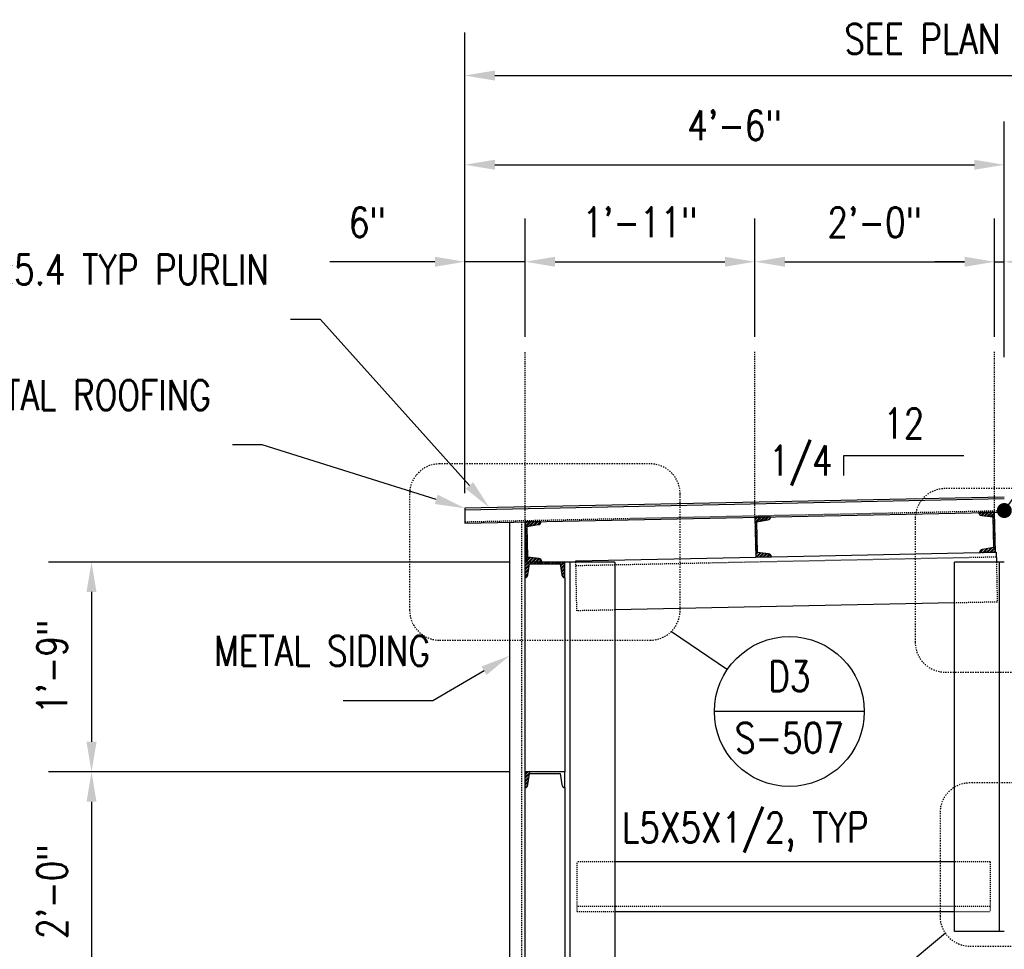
# Model space of a CAD drawing. Header units: inches. Extents: x 382 to 3028, y 70 to 495.
# Tile 17 of 41: x 1282 to 1381, y 184 to 277. Entities that reach past the tile are written whole.
import ezdxf
from ezdxf import colors
from ezdxf.entities.mleader import LeaderData, LeaderLine
from ezdxf.enums import TextEntityAlignment as Align
from ezdxf.math import Vec2, Vec3

# ---------------------------------------------------------------- set-up
doc = ezdxf.new("R2010")
doc.units = ezdxf.units.IN
doc.header["$MEASUREMENT"] = 0
for name, pattern in [('014200-907 MS2 Medium Dash', [0.109898, 0.068898, -0.041]), ('Dash', [0.25, 0.125, -0.125]), ('Dash - 1_16_', [0.1875, 0.125, -0.0625]), ('Hidden 3_32_', [0.140625, 0.09375, -0.046875])]:
    doc.linetypes.add(name, pattern=pattern)
for name, color, linetype in [('A-FLOR', 192, 'Continuous'), ('G-ANNO-REFR', 2, 'Continuous'), ('S-ANNO-DIMS', 1, 'Continuous'), ('S-ANNO-NOTE', 2, 'Continuous'), ('S-ANNO-SYMB', 2, 'Continuous'), ('S-ANNO-TEXT', 2, 'Continuous'), ('S-BEAM', 10, 'Continuous'), ('S-BEAM-HDLN', 1, 'Dash'), ('S-COLS', 2, 'Continuous'), ('S-DETL', 90, 'Continuous'), ('S-DETL-PATT', 8, 'Continuous'), ('S-DETL-THIN', 1, 'Continuous')]:
    doc.layers.add(name, color=color, linetype=linetype)
doc.layers.add('A-FLOR-OVHD', color=9, linetype='014200-907 MS2 Medium Dash', true_color=0x808080)
doc.styles.add('AEC_COMN_TITLE', font='romans.shx', dxfattribs={"width": 0.8, "height": 0.1875})
doc.styles.add('Annotative', font='romans.shx', dxfattribs={"width": 0.8, "height": 0.125})
doc.styles.add('ROMANS', font='romans.shx', dxfattribs={"width": 0.8})
doc.dimstyles.new('Annotative', dxfattribs={"dimscale": 0, "dimtxt": 0.125, "dimasz": 0.125, "dimexe": 0.18, "dimexo": 0.0625, "dimgap": 0.09, "dimtad": 1, "dimdec": 3, "dimzin": 3, "dimdsep": 46, "dimlunit": 4, "dimtxsty": 'Annotative', "dimcen": 0.09, "dimclrt": 2, "dimazin": 2, "dimtfac": 1, "dimtdec": 3, "dimtmove": 0, "dimatfit": 0, "dimfxl": 1, "dimtfill": 1, "dimfrac": 2, "dimtolj": 1, "dimtzin": 0, "dimarcsym": 0})
pattern_1 = [(45, (0, 0), (-0.176776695, 0.176776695), []), (45, (0, 0.125), (-0.176776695, 0.176776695), [])]

# ---------------------------------------------------------------- blocks, each defined once
blk = doc.blocks.new('051200_StructuralFraming-C-Channel - C4X5_4-1771584-CANOPY SECTION 1')
at = {"lineweight": -3}
for p, q in [((832.227, 227.979), (830.648, 227.946)), ((832.31, 223.98), (832.227, 227.979)), ((832.227, 227.979), (832.229, 227.979)), ((830.944, 227.656), (830.951, 227.656)), ((830.95, 227.656), (832.053, 227.505)), ((832.053, 227.505), (832.117, 224.446)), ((830.731, 223.947), (832.31, 223.98)), ((832.117, 224.446), (831.021, 224.249)), ((832.312, 223.98), (832.31, 223.98))]:
    blk.add_line(p, q, dxfattribs=at)
for centre, start, end in [((830.944, 227.952), 181.19, 271.19), ((831.027, 223.953), 91.19, 181.19)]:
    blk.add_arc(centre, 0.296, start, end, dxfattribs=at)
blk = doc.blocks.new('051200_StructuralFraming-C-Channel - C4X5_4-V10-CANOPY SECTION 1')
at = {"lineweight": -3}
for p, q in [((785.206, 202), (785.206, 200.42)), ((789.206, 202), (785.206, 202)), ((785.502, 200.716), (785.676, 201.816)), ((785.676, 201.816), (788.736, 201.816)), ((788.736, 201.816), (788.91, 200.716)), ((789.206, 200.42), (789.206, 202))]:
    blk.add_line(p, q, dxfattribs=at)
for centre, start, end in [((785.206, 200.716), 270, 0), ((789.206, 200.716), 180, 270)]:
    blk.add_arc(centre, 0.296, start, end, dxfattribs=at)
blk = doc.blocks.new('051200_StructuralFraming-C-Channel - C4X5_4-V13-CANOPY SECTION 1')
at = {"lineweight": -3}
for p, q in [((785.206, 223), (785.206, 221.42)), ((789.206, 223), (785.206, 223)), ((785.502, 221.716), (785.676, 222.816)), ((785.676, 222.816), (788.736, 222.816)), ((788.736, 222.816), (788.91, 221.716)), ((789.206, 221.42), (789.206, 223))]:
    blk.add_line(p, q, dxfattribs=at)
for centre, start, end in [((785.206, 221.716), 270, 0), ((789.206, 221.716), 180, 270)]:
    blk.add_arc(centre, 0.296, start, end, dxfattribs=at)
blk = doc.blocks.new('051200_StructuralFraming-C-Channel - C4X5_4-1771553-CANOPY SECTION 1')
at = {"lineweight": -3}
for p, q in [((786.821, 227.045), (785.242, 227.012)), ((785.242, 227.012), (785.325, 223.013)), ((785.435, 226.545), (786.532, 226.742)), ((785.499, 223.487), (785.435, 226.545)), ((785.325, 223.013), (786.904, 223.045)), ((786.602, 223.335), (785.499, 223.487))]:
    blk.add_line(p, q, dxfattribs=at)
for centre, start, end in [((786.525, 227.038), 271.19, 1.19), ((786.608, 223.039), 1.19, 91.19)]:
    blk.add_arc(centre, 0.296, start, end, dxfattribs=at)
blk = doc.blocks.new('051200_StructuralFraming-C-Channel - C4X5_4-V14-CANOPY SECTION 1')
at = {"lineweight": -3}
for p, q in [((809.816, 227.522), (808.237, 227.489)), ((808.237, 227.489), (808.32, 223.49)), ((808.43, 227.023), (809.527, 227.22)), ((808.494, 223.964), (808.43, 227.023)), ((809.597, 223.813), (808.494, 223.964)), ((808.32, 223.49), (809.899, 223.523))]:
    blk.add_line(p, q, dxfattribs=at)
for centre, start, end in [((809.52, 227.516), 271.19, 1.19), ((809.604, 223.517), 1.19, 91.19)]:
    blk.add_arc(centre, 0.296, start, end, dxfattribs=at)
blk = doc.blocks.new('*D115')
at = {"layer": 'Defpoints', "color": 0, "transparency": 16777216}
for p in [(1333.081, 253.054), (1333.081, 244.042), (1327.045, 228.378)]:
    blk.add_point(p, dxfattribs=at)
at = {"layer": 'S-ANNO-DIMS', "color": 0, "lineweight": -2, "transparency": 16777216}
for p, q in [((1327.045, 229.878), (1327.045, 257.374)), ((1333.081, 245.542), (1333.081, 257.374)), ((1324.045, 253.054), (1313.525, 253.054)), ((1333.081, 253.054), (1327.045, 253.054)), ((1336.081, 253.054), (1339.081, 253.054))]:
    blk.add_line(p, q, dxfattribs=at)
at = {"layer": 'S-ANNO-DIMS', "color": 0, "transparency": 16777216}
for points in [[(1324.045, 253.554), (1324.045, 252.554), (1327.045, 253.054)], [(1336.081, 253.554), (1336.081, 252.554), (1333.081, 253.054)]]:
    blk.add_solid(points, dxfattribs=at)
at = {"layer": 'S-ANNO-DIMS', "color": 2, "lineweight": -3, "transparency": 16777216, "insert": (1317.285, 257), "char_height": 3, "width": 18.63926, "attachment_point": 5, "style": 'Annotative'}
blk.add_mtext('\\A1;6"', dxfattribs=at)
blk = doc.blocks.new('*D114')
at = {"layer": 'Defpoints', "color": 0, "transparency": 16777216}
for p in [(1356.076, 253.054), (1333.081, 244.042), (1356.076, 244.042)]:
    blk.add_point(p, dxfattribs=at)
at = {"layer": 'S-ANNO-DIMS', "color": 0, "lineweight": -2, "transparency": 16777216}
for p, q in [((1333.081, 245.542), (1333.081, 257.374)), ((1356.076, 245.542), (1356.076, 257.374)), ((1336.081, 253.054), (1353.076, 253.054))]:
    blk.add_line(p, q, dxfattribs=at)
at = {"layer": 'S-ANNO-DIMS', "color": 0, "transparency": 16777216}
for points in [[(1336.081, 253.554), (1336.081, 252.554), (1333.081, 253.054)], [(1353.076, 253.554), (1353.076, 252.554), (1356.076, 253.054)]]:
    blk.add_solid(points, dxfattribs=at)
at = {"layer": 'S-ANNO-DIMS', "color": 2, "lineweight": -3, "transparency": 16777216, "insert": (1344.579, 257), "char_height": 3, "width": 15.04118, "attachment_point": 5, "style": 'Annotative'}
blk.add_mtext('\\A1;1\'-11"', dxfattribs=at)
blk = doc.blocks.new('*D113')
at = {"layer": 'Defpoints', "color": 0, "transparency": 16777216}
for p in [(1380.076, 253.054), (1356.076, 244.042), (1380.076, 244.031)]:
    blk.add_point(p, dxfattribs=at)
at = {"layer": 'S-ANNO-DIMS', "color": 0, "lineweight": -2, "transparency": 16777216}
for p, q in [((1356.076, 245.542), (1356.076, 257.374)), ((1380.076, 245.531), (1380.076, 257.374)), ((1359.076, 253.054), (1377.076, 253.054))]:
    blk.add_line(p, q, dxfattribs=at)
at = {"layer": 'S-ANNO-DIMS', "color": 0, "transparency": 16777216}
for points in [[(1359.076, 253.554), (1359.076, 252.554), (1356.076, 253.054)], [(1377.076, 253.554), (1377.076, 252.554), (1380.076, 253.054)]]:
    blk.add_solid(points, dxfattribs=at)
at = {"layer": 'S-ANNO-DIMS', "color": 2, "lineweight": -3, "transparency": 16777216, "insert": (1368.076, 257), "char_height": 3, "width": 12.32787, "attachment_point": 5, "style": 'Annotative'}
blk.add_mtext('\\A1;2\'-0"', dxfattribs=at)
blk = doc.blocks.new('*D112')
at = {"layer": 'Defpoints', "color": 0, "transparency": 16777216}
for p in [(1381.045, 262.764), (1381.045, 242), (1327.045, 228.378)]:
    blk.add_point(p, dxfattribs=at)
at = {"layer": 'S-ANNO-DIMS', "color": 0, "lineweight": -2, "transparency": 16777216}
for p, q in [((1327.045, 229.878), (1327.045, 267.084)), ((1381.045, 243.5), (1381.045, 267.084)), ((1330.045, 262.764), (1378.045, 262.764))]:
    blk.add_line(p, q, dxfattribs=at)
at = {"layer": 'S-ANNO-DIMS', "color": 0, "transparency": 16777216}
for points in [[(1330.045, 263.264), (1330.045, 262.264), (1327.045, 262.764)], [(1378.045, 263.264), (1378.045, 262.264), (1381.045, 262.764)]]:
    blk.add_solid(points, dxfattribs=at)
at = {"layer": 'S-ANNO-DIMS', "color": 2, "lineweight": -3, "transparency": 16777216, "insert": (1354.045, 266.71), "char_height": 3, "width": 12.32787, "attachment_point": 5, "style": 'Annotative'}
blk.add_mtext('\\A1;4\'-6"', dxfattribs=at)
blk = doc.blocks.new('*D110')
at = {"layer": 'Defpoints', "color": 0, "transparency": 16777216}
for p in [(1333.045, 223), (1289.67, 202), (1333.045, 202)]:
    blk.add_point(p, dxfattribs=at)
at = {"layer": 'S-ANNO-DIMS', "color": 0, "lineweight": -2, "transparency": 16777216}
for p, q in [((1331.545, 223), (1285.35, 223)), ((1289.67, 220), (1289.67, 205)), ((1331.545, 202), (1285.35, 202))]:
    blk.add_line(p, q, dxfattribs=at)
at = {"layer": 'S-ANNO-DIMS', "color": 0, "transparency": 16777216}
for points in [[(1289.17, 220), (1290.17, 220), (1289.67, 223)], [(1289.17, 205), (1290.17, 205), (1289.67, 202)]]:
    blk.add_solid(points, dxfattribs=at)
at = {"layer": 'S-ANNO-DIMS', "color": 2, "lineweight": -3, "transparency": 16777216, "insert": (1285.724, 212.5), "char_height": 3, "width": 12.32787, "attachment_point": 5, "rotation": 90, "style": 'Annotative'}
blk.add_mtext('\\A1;1\'-9"', dxfattribs=at)
blk = doc.blocks.new('*D109')
at = {"layer": 'Defpoints', "color": 0, "transparency": 16777216}
for p in [(1333.045, 202), (1289.67, 178), (1333.045, 178)]:
    blk.add_point(p, dxfattribs=at)
at = {"layer": 'S-ANNO-DIMS', "color": 0, "lineweight": -2, "transparency": 16777216}
for p, q in [((1331.545, 202), (1285.35, 202)), ((1289.67, 199), (1289.67, 181)), ((1331.545, 178), (1285.35, 178))]:
    blk.add_line(p, q, dxfattribs=at)
at = {"layer": 'S-ANNO-DIMS', "color": 0, "transparency": 16777216}
for points in [[(1289.17, 199), (1290.17, 199), (1289.67, 202)], [(1289.17, 181), (1290.17, 181), (1289.67, 178)]]:
    blk.add_solid(points, dxfattribs=at)
at = {"layer": 'S-ANNO-DIMS', "color": 2, "lineweight": -3, "transparency": 16777216, "insert": (1285.724, 190), "char_height": 3, "width": 12.32787, "attachment_point": 5, "rotation": 90, "style": 'Annotative'}
blk.add_mtext('\\A1;2\'-0"', dxfattribs=at)
blk = doc.blocks.new('_Dot')
at = {"color": 0, "linetype": 'ByBlock', "lineweight": -2}
blk.add_line((-0.5, 0), (-1, 0), dxfattribs=at)
at = {"color": 0, "linetype": 'ByBlock', "const_width": 0.5}
blk.add_lwpolyline([(-0.25, 0, 1), (0.25, 0, 1)], format="xyb", close=True, dxfattribs=at)
blk = doc.blocks.new('*D161')
at = {"layer": 'Defpoints', "color": 0, "transparency": 16777216}
for p in [(1381.045, 253.054), (1380.076, 244.031), (1381.045, 242)]:
    blk.add_point(p, dxfattribs=at)
at = {"layer": 'S-ANNO-DIMS', "color": 0, "lineweight": -2, "transparency": 16777216}
for p, q in [((1380.076, 245.531), (1380.076, 257.374)), ((1381.045, 243.5), (1381.045, 257.374)), ((1377.076, 253.054), (1374.076, 253.054)), ((1380.076, 253.054), (1381.045, 253.054)), ((1384.045, 253.054), (1387.045, 253.054))]:
    blk.add_line(p, q, dxfattribs=at)
at = {"layer": 'S-ANNO-DIMS', "color": 0, "transparency": 16777216}
for points in [[(1377.076, 253.554), (1377.076, 252.554), (1380.076, 253.054)], [(1384.045, 253.554), (1384.045, 252.554), (1381.045, 253.054)]]:
    blk.add_solid(points, dxfattribs=at)
at = {"layer": 'S-ANNO-DIMS', "color": 2, "lineweight": -3, "transparency": 16777216, "insert": (1387.045, 257), "char_height": 3, "attachment_point": 5, "style": 'Annotative'}
blk.add_mtext('\\A1;1"', dxfattribs=at)
blk = doc.blocks.new('Detail Callout AEC')
at = {"color": 0, "linetype": 'ByBlock', "lineweight": -3, "transparency": 16777216}
blk.add_line((0.25, 0), (-0.25, 0), dxfattribs=at)
blk.add_circle((0, 0), 0.25, dxfattribs=at)
at = {"color": 0, "linetype": 'ByBlock', "lineweight": -3, "transparency": 16777216, "style": 'AEC_COMN_TITLE'}
for tag, p in [('VIEWNUMBER', (0, 0.0508)), ('SHEETNUMBER', (0, -0.1263))]:
    blk.add_attdef(tag, text='', height=0.0938, dxfattribs=at).set_placement(p, align=Align.CENTER)
blk = doc.blocks.new('*D188')
at = {"layer": 'Defpoints', "color": 0}
for p in [(1441.045, 275.738), (1441.045, 271.697), (1327.045, 228.378)]:
    blk.add_point(p, dxfattribs=at)
at = {"layer": 'S-ANNO-DIMS', "color": 0, "lineweight": -2, "transparency": 16777216}
for p, q in [((1327.045, 229.878), (1327.045, 276.017)), ((1330.045, 271.697), (1438.045, 271.697))]:
    blk.add_line(p, q, dxfattribs=at)
at = {"layer": 'S-ANNO-DIMS', "color": 0, "transparency": 16777216}
for points in [[(1330.045, 272.197), (1330.045, 271.197), (1327.045, 271.697)], [(1438.045, 272.197), (1438.045, 271.197), (1441.045, 271.697)]]:
    blk.add_solid(points, dxfattribs=at)
at = {"layer": 'S-ANNO-DIMS', "color": 2, "lineweight": -3, "transparency": 16777216, "insert": (1372.843, 275.357), "char_height": 3, "width": 21.2346, "attachment_point": 5, "style": 'Annotative'}
blk.add_mtext('\\A1;SEE PLAN', dxfattribs=at)

msp = doc.modelspace()

# ---------------------------------------------------------------- hatches: boundary and pattern name
at = {"layer": 'S-DETL-PATT'}
h = msp.add_hatch(dxfattribs=at)
h.set_pattern_fill('STEEL', color=256, scale=2)
h.set_pattern_definition(pattern_1)
h.paths.add_polyline_path([(1380.0669, 227.9789), (1378.4872, 227.946, 0.4142136), (1378.7893, 227.6563), (1379.8927, 227.5049), (1379.9562, 224.446), (1378.8601, 224.249, 0.4052103), (1378.5702, 223.956), (1378.5718, 223.9561), (1380.1497, 223.9889)])
h = msp.add_hatch(dxfattribs=at)
h.set_pattern_fill('STEEL', color=256, scale=2)
h.set_pattern_definition(pattern_1)
h.paths.add_polyline_path([(1334.6609, 227.0362), (1333.0814, 227.0033), (1333.1643, 223.0126), (1334.7439, 223.0454, 0.4142136), (1334.4418, 223.3352), (1333.3385, 223.4866), (1333.2749, 226.5455), (1334.3711, 226.7425, 0.4059168)])
h = msp.add_hatch(dxfattribs=at)
h.set_pattern_fill('STEEL', color=256, scale=2)
h.set_pattern_definition(pattern_1)
h.paths.add_polyline_path([(1357.6559, 227.5138), (1356.0764, 227.481), (1356.1593, 223.4903), (1357.739, 223.5231, 0.4142136), (1357.4369, 223.8129), (1356.3335, 223.9642), (1356.27, 227.0231), (1357.3661, 227.2201, 0.4059168)])
h = msp.add_hatch(dxfattribs=at)
h.set_pattern_fill('STEEL', color=256, scale=2)
h.set_pattern_definition(pattern_1)
h.paths.add_polyline_path([(1336.7494, 221.716, 0.4142136), (1337.0454, 221.42), (1337.0454, 223), (1333.0454, 223), (1333.0454, 221.42, 0.4142136), (1333.3414, 221.716), (1333.5156, 222.816), (1336.5752, 222.816)])
h = msp.add_hatch(dxfattribs=at)
h.set_pattern_fill('STEEL', color=256, scale=2)
h.set_pattern_definition(pattern_1)
h.paths.add_polyline_path([(1333.5448, 202), (1333.0454, 202), (1333.0454, 200.42, 0.4142136), (1333.3414, 200.716)])

# ---------------------------------------------------------------- linework, layer by layer
at = {"layer": 'A-FLOR', "lineweight": -3}
for p, q in [((1381.0454, 229.5), (1327.0454, 228.3783)), ((1327.0454, 228.3783), (1327.0454, 226.878)), ((1327.0454, 226.878), (1381.0454, 227.9997))]:
    msp.add_line(p, q, dxfattribs=at)
at = {"layer": 'A-FLOR-OVHD', "lineweight": -3}
msp.add_line((1327.0454, 227.028), (1381.0454, 228.1497), dxfattribs=at)
at = {"layer": 'G-ANNO-REFR', "lineweight": -3}
msp.add_line((1347.7147, 216.0511), (1353.3217, 212.2455), dxfattribs=at)
at = {"layer": 'S-ANNO-SYMB'}
msp.add_line((1364.9824, 233.6498), (1376.9824, 233.6498), dxfattribs=at)
at = {"layer": 'S-ANNO-SYMB', "lineweight": -3}
msp.add_line((1375.1517, 185.8322), (1369.591, 181.2085), dxfattribs=at)
at = {"layer": 'S-ANNO-SYMB'}
msp.add_lwpolyline([(1364.9824, 231.6498), (1364.9824, 233.6498)], dxfattribs=at)
at = {"layer": 'S-ANNO-SYMB', "linetype": 'Dash', "lineweight": -3}
for points in [[(1324.517, 215.1724), (1345.5934, 215.1724, 0.4142136), (1348.5934, 218.1724), (1348.5934, 229.8198, 0.4142136), (1345.5934, 232.8198), (1324.517, 232.8198, 0.4142136), (1321.517, 229.8198), (1321.517, 218.1724, 0.4142136)], [(1391.0917, 214.9804), (1391.0917, 227.3443, 0.4142136), (1388.0917, 230.3443), (1375.1266, 230.3443, 0.4142136), (1372.1266, 227.3443), (1372.1266, 214.9804, 0.4142136), (1375.1266, 211.9804), (1388.0917, 211.9804, 0.4142136)], [(1377.6119, 200.8898, 0.4142136), (1374.6119, 197.8898), (1374.6119, 187.549, 0.4142136), (1377.6119, 184.549), (1385.6361, 184.549, 0.4142136), (1388.6361, 187.549), (1388.6361, 197.8898, 0.4142136), (1385.6361, 200.8898)]]:
    msp.add_lwpolyline(points, format="xyb", close=True, dxfattribs=at)
at = {"layer": 'S-BEAM'}
for p, q in [((1357.739, 223.5232), (1378.5718, 223.9561)), ((1380.1497, 223.9889), (1380.2337, 223.9906)), ((1380.2337, 223.9906), (1380.2543, 223)), ((1338.1531, 223.1163), (1356.1573, 223.4904)), ((1338.1555, 223), (1338.1531, 223.1163)), ((1376.0454, 218.9025), (1342.0454, 218.1961)), ((1376.0454, 193), (1342.0454, 193)), ((1342.0454, 188), (1376.0454, 188))]:
    msp.add_line(p, q, dxfattribs=at)
at = {"layer": 'S-BEAM', "linetype": 'Hidden 3_32_'}
for p, q in [((1338.2569, 218.1173), (1338.1555, 222.998)), ((1380.2441, 223.4907), (1342.0454, 222.697)), ((1380.2543, 222.998), (1380.3376, 218.9917)), ((1342.0435, 222.697), (1338.1634, 222.6164)), ((1380.3376, 218.9917), (1376.0474, 218.9025)), ((1380.3376, 218.9917), (1380.3372, 219.0087)), ((1338.2566, 218.1344), (1338.2569, 218.1173)), ((1342.0435, 218.196), (1338.2569, 218.1173)), ((1338.2726, 188), (1338.2726, 193)), ((1338.2726, 193), (1338.2726, 192.983)), ((1342.0435, 193), (1338.2726, 193)), ((1379.637, 193), (1376.0474, 193)), ((1379.637, 192.983), (1379.637, 193)), ((1379.637, 193), (1379.637, 188)), ((1342.0435, 188.5), (1338.2726, 188.5)), ((1376.0454, 188.5), (1342.0454, 188.5)), ((1379.637, 188.5), (1376.0474, 188.5)), ((1338.2726, 188), (1342.0435, 188)), ((1376.0474, 188), (1379.637, 188))]:
    msp.add_line(p, q, dxfattribs=at)
at = {"layer": 'S-BEAM-HDLN'}
msp.add_line((1378.5758, 223.9562), (1380.1478, 223.9888), dxfattribs=at)
at = {"layer": 'S-COLS'}
for p, q in [((1342.0454, 223), (1337.0454, 223)), ((1337.5454, 223), (1337.5454, 132)), ((1342.0454, 223), (1342.0454, 132)), ((1376.0454, 186), (1376.0454, 223)), ((1381.0454, 223), (1376.0454, 223)), ((1380.5454, 223), (1380.5454, 186)), ((1337.0454, 221.42), (1337.0454, 202)), ((1337.0454, 200.42), (1337.0454, 178)), ((1381.0454, 186), (1376.0454, 186))]:
    msp.add_line(p, q, dxfattribs=at)
at = {"layer": 'S-DETL', "linetype": 'Dash - 1_16_', "lineweight": -3}
for p, q in [((1333.0812, 227.0118), (1333.0812, 244.0425)), ((1356.0762, 227.4894), (1356.0762, 244.0425)), ((1380.0758, 227.979), (1380.0758, 244.0314)), ((1332.7214, 226.9959), (1332.7214, 132))]:
    msp.add_line(p, q, dxfattribs=at)
at = {"layer": 'S-DETL', "lineweight": -3}
for p, q in [((1331.5454, 132), (1331.5454, 226.9714)), ((1333.0454, 227.0026), (1333.0454, 132))]:
    msp.add_line(p, q, dxfattribs=at)
at = {"layer": 'S-DETL-THIN', "lineweight": -3}
msp.add_line((1327.0454, 228.2283), (1381.0454, 229.35), dxfattribs=at)

# ---------------------------------------------------------------- block references
at = {"layer": 'G-ANNO-REFR', "lineweight": -3}
ref = msp.add_blockref('Detail Callout AEC', (1359.5273, 208.0336), dxfattribs=dict(at, xscale=30, yscale=30, zscale=30))
ref.add_attrib('VIEWNUMBER', 'D3', dxfattribs={"layer": 'S-ANNO-TEXT', "color": 1, "transparency": 16777216, "height": 3.00001, "style": 'ROMANS', "width": 0.8}).set_placement((1359.5273, 209.1586), align=Align.BOTTOM_CENTER)
ref.add_attrib('SHEETNUMBER', 'S-507', dxfattribs={"layer": 'S-ANNO-TEXT', "color": 1, "transparency": 16777216, "height": 3.00001, "style": 'ROMANS', "width": 0.8}).set_placement((1359.5273, 203.9061), align=Align.CENTER)
at = {"layer": 'S-DETL-THIN', "lineweight": -3}
for name in ['051200_StructuralFraming-C-Channel - C4X5_4-1771584-CANOPY SECTION 1', '051200_StructuralFraming-C-Channel - C4X5_4-1771553-CANOPY SECTION 1', '051200_StructuralFraming-C-Channel - C4X5_4-V14-CANOPY SECTION 1', '051200_StructuralFraming-C-Channel - C4X5_4-V13-CANOPY SECTION 1', '051200_StructuralFraming-C-Channel - C4X5_4-V10-CANOPY SECTION 1']:
    msp.add_blockref(name, (547.8395, 0), dxfattribs=at)

# ---------------------------------------------------------------- texts
at = {"layer": 'S-ANNO-NOTE', "lineweight": -3, "insert": (1342.7714, 197.9256), "char_height": 3, "width": 29.691137, "attachment_point": 1, "line_spacing_factor": 0.981704, "style": 'Annotative'}
msp.add_mtext('\\pxt3.2,6.4,9.6,12.8,16,19.2,22.4,25.6,28.8,32,35.2,38.4,41.6,44.8,48,51.2,54.4,57.6,60.8,64,67.2,70.4,73.6,76.8,80,83.2,86.4,89.6,92.8,96,99.2,102.4;{L5X5X1/2, TYP}', dxfattribs=at)
at = {"layer": 'S-ANNO-SYMB', "lineweight": -3, "char_height": 3, "width": 6.529184, "attachment_point": 5, "line_spacing_factor": 0.983083, "style": 'Annotative'}
for s, insert in [('12', (1370.9824, 236.8741)), ('1/4', (1360.6776, 232.6498))]:
    msp.add_mtext(s, dxfattribs=dict(at, insert=insert))

# ---------------------------------------------------------------- dimensions: what is measured, and where the dimension line sits
at = {"layer": 'S-ANNO-DIMS', "lineweight": -3}
dim = msp.add_linear_dim(base=(1441.0454, 271.6968), p1=(1327.0454, 228.3783), p2=(1441.0454, 275.7381), text='SEE PLAN', dimstyle='Annotative', override={"dimpost": '\\X', "dimse2": 1, "dimtfill": 0}, dxfattribs=at)
dim.commit()
dim.dimension.update_dxf_attribs({"geometry": '*D188', "text_midpoint": (1372.8433, 271.6968), "dimtype": 160})
for base, p1, p2, picture, middle in [((1381.0454, 262.764), (1327.0454, 228.3783), (1381.0454, 242), '*D112', (1354.0454, 266.7097)), ((1356.0762, 253.0542), (1333.0812, 244.0425), (1356.0762, 244.0425), '*D114', (1344.5787, 256.9999)), ((1380.0758, 253.0542), (1356.0762, 244.0425), (1380.0758, 244.0314), '*D113', (1368.076, 256.9999))]:
    dim = msp.add_linear_dim(base=base, p1=p1, p2=p2, dimstyle='Annotative', override={"dimpost": '\\X', "dimtfill": 0}, dxfattribs=at)
    dim.commit()
    dim.dimension.update_dxf_attribs({"geometry": picture, "text_midpoint": middle})
for base, p1, p2, picture, middle in [((1333.0812, 253.0542), (1327.0454, 228.3783), (1333.0812, 244.0425), '*D115', (1317.2854, 253.0542)), ((1381.0454, 253.0542), (1380.0758, 244.0314), (1381.0454, 242), '*D161', (1387.0454, 253.0542))]:
    dim = msp.add_linear_dim(base=base, p1=p1, p2=p2, dimstyle='Annotative', override={"dimpost": '\\X', "dimtfill": 0}, dxfattribs=at)
    dim.commit()
    dim.dimension.update_dxf_attribs({"geometry": picture, "text_midpoint": middle, "dimtype": 160})
dim = msp.add_linear_dim(base=(1289.6696, 202), p1=(1333.0454, 223), p2=(1333.0454, 202), angle=90, dimstyle='Annotative', override={"dimpost": '\\X', "dimtfill": 0}, dxfattribs=at)
dim.commit()
dim.dimension.update_dxf_attribs({"geometry": '*D110', "text_midpoint": (1285.7238, 212.5)})
dim = msp.add_linear_dim(base=(1289.6696, 178), p1=(1333.0454, 202), p2=(1333.0454, 178), angle=90, dimstyle='Annotative', override={"dimpost": '\\X', "dimtfill": 0}, dxfattribs=at)
dim.commit()
dim.dimension.update_dxf_attribs({"geometry": '*D109', "text_midpoint": (1289.6696, 190), "dimtype": 160})

# ---------------------------------------------------------------- leaders
at = {"layer": 'S-ANNO-NOTE', "lineweight": -3}
ml = msp.add_multileader_mtext('Standard', dxfattribs=at)
ml.set_content('EL. 19\'-0"', color=256, style='Annotative')
ml.set_leader_properties(color=1, linetype='ByLayer', lineweight=-1)
ml.set_arrow_properties(name='DOT')
ml.build(insert=Vec2(0, 0))
ml.multileader.update_dxf_attribs({"text_right_attachment_type": 3, "dogleg_length": 0.36, "arrow_head_size": 1.5, "scale": 24})
ctx = ml.context
ctx.base_point, ctx.scale, ctx.char_height, ctx.arrow_head_size, ctx.landing_gap_size, ctx.plane_origin = Vec3(1412.5161, 263.0712), 24, 3, 1.5, 2.16, Vec3(1378.5441, 256.5422)
ctx.right_attachment = 3
notes = []
notes.append((ctx, [(1, (1, 1, 0), (1406.9665, 263.0712), (1, 0), 5.5496, [(0, [(1381.0454, 228.1497)], 0, [])])]))
ctx.mtext.insert, ctx.mtext.width, ctx.mtext.flow_direction = Vec3(1414.6761, 264.5712), 21.927101, 5
ml = msp.add_multileader_mtext('Standard', dxfattribs=at)
ml.set_content('METAL ROOFING', color=256, style='Annotative')
ml.set_leader_properties(color=1, linetype='ByLayer', lineweight=-1)
ml.build(insert=Vec2(0, 0))
ml.multileader.update_dxf_attribs({"text_right_attachment_type": 3, "dogleg_length": 0.125, "arrow_head_size": 3, "scale": 24})
ctx = ml.context
ctx.base_point, ctx.scale, ctx.char_height, ctx.arrow_head_size, ctx.landing_gap_size, ctx.plane_origin = Vec3(1455.4588, 253.8176), 24, 3, 3, 2.16, Vec3(1492.6445, 228.4404)
ctx.right_attachment, ctx.text_align_type = 3, 2
notes.append((ctx, [(0, (1, 1, 0), (1477.2931, 248.8176), (-1, 0), 3, [(0, [(1492.6445, 228.4404)], 0, [])])]))
ctx.mtext.insert, ctx.mtext.width, ctx.mtext.alignment, ctx.mtext.flow_direction = Vec3(1472.1331, 255.3176), 26.021684, 3, 5
ml = msp.add_multileader_mtext('Standard', dxfattribs=at)
ml.set_content('C4x5.4 TYP PURLIN', color=256, style='Annotative')
ml.set_leader_properties(color=1, linetype='ByLayer', lineweight=-1)
ml.build(insert=Vec2(0, 0))
ml.multileader.update_dxf_attribs({"text_right_attachment_type": 3, "dogleg_length": 0.125, "arrow_head_size": 3, "scale": 24})
ctx = ml.context
ctx.base_point, ctx.scale, ctx.char_height, ctx.arrow_head_size, ctx.landing_gap_size, ctx.plane_origin = Vec3(1284.9348, 252.2727), 24, 3, 3, 2.16, Vec3(1322.3957, 231.9412)
ctx.right_attachment, ctx.text_align_type = 3, 2
notes.append((ctx, [(0, (1, 1, 0), (1312.5977, 247.2727), (-1, 0), 3, [(0, [(1329.506, 228.4294)], 0, [])])]))
ctx.mtext.insert, ctx.mtext.width, ctx.mtext.alignment, ctx.mtext.flow_direction = Vec3(1307.4377, 253.7727), 27.100995, 3, 5
ml = msp.add_multileader_mtext('Standard', dxfattribs=at)
ml.set_content('METAL ROOFING', color=256, style='Annotative')
ml.set_leader_properties(color=1, linetype='ByLayer', lineweight=-1)
ml.build(insert=Vec2(0, 0))
ml.multileader.update_dxf_attribs({"text_right_attachment_type": 3, "dogleg_length": 0.125, "arrow_head_size": 3, "scale": 24})
ctx = ml.context
ctx.base_point, ctx.scale, ctx.char_height, ctx.arrow_head_size, ctx.landing_gap_size, ctx.plane_origin = Vec3(1670.913, 252.6338), 24, 3, 3, 2.16, Vec3(1700.9157, 227.2566)
ctx.right_attachment, ctx.text_align_type = 3, 2
notes.append((ctx, [(0, (1, 1, 0), (1692.7472, 247.6338), (-1, 0), 3, [(0, [(1700.67, 227.7899)], 0, [])])]))
ctx.mtext.insert, ctx.mtext.width, ctx.mtext.alignment, ctx.mtext.flow_direction = Vec3(1687.5872, 254.1338), 18.609717, 3, 5
ml = msp.add_multileader_mtext('Standard', dxfattribs=at)
ml.set_content('METAL ROOFING', color=256, style='Annotative')
ml.set_leader_properties(color=1, linetype='ByLayer', lineweight=-1)
ml.build(insert=Vec2(0, 0))
ml.multileader.update_dxf_attribs({"text_right_attachment_type": 3, "dogleg_length": 0.125, "arrow_head_size": 3, "scale": 24})
ctx = ml.context
ctx.base_point, ctx.scale, ctx.char_height, ctx.arrow_head_size, ctx.landing_gap_size, ctx.plane_origin = Vec3(1284.9348, 239.7142), 24, 3, 3, 2.16, Vec3(1327.0454, 228.3783)
ctx.right_attachment, ctx.text_align_type = 3, 2
notes.append((ctx, [(0, (1, 1, 0), (1306.7691, 234.7142), (-1, 0), 3, [(0, [(1327.0454, 228.3783)], 0, [])])]))
ctx.mtext.insert, ctx.mtext.width, ctx.mtext.alignment, ctx.mtext.flow_direction = Vec3(1301.6091, 241.2142), 16.282553, 3, 5
ml = msp.add_multileader_mtext('Standard', dxfattribs=at)
ml.set_content('\\A1;EL. +18-11"', color=256, style='Annotative')
ml.set_leader_properties(color=1, lineweight=-1)
ml.set_arrow_properties(name='DOT')
ml.build(insert=Vec2(0, 0))
ml.multileader.update_dxf_attribs({"text_right_attachment_type": 3, "dogleg_length": 0.36, "arrow_head_size": 0.75, "scale": 24})
ctx = ml.context
ctx.base_point, ctx.scale, ctx.char_height, ctx.arrow_head_size, ctx.landing_gap_size, ctx.plane_origin = Vec3(2161.5852, 227.5499), 24, 3, 0.75, 2.16, Vec3(2130.6971, 257.7309)
ctx.right_attachment, ctx.text_align_type = 3, 2
notes.append((ctx, [(0, (1, 1, 0), (2214.2464, 226.9784), (-1, 0), 24.684, [(0, [(2211.6525, 226.9784)], 0, [])])]))
ctx.mtext.insert, ctx.mtext.width, ctx.mtext.alignment, ctx.mtext.flow_direction = Vec3(2187.4023, 229.0499), 36.262255, 3, 5
ml = msp.add_multileader_mtext('Standard', dxfattribs=at)
ml.set_content('C4x5.4 TYP PURLIN', color=256, style='Annotative')
ml.set_leader_properties(color=1, linetype='ByLayer', lineweight=-1)
ml.build(insert=Vec2(0, 0))
ml.multileader.update_dxf_attribs({"text_right_attachment_type": 3, "dogleg_length": 0.125, "arrow_head_size": 3, "scale": 24})
ctx = ml.context
ctx.base_point, ctx.scale, ctx.char_height, ctx.arrow_head_size, ctx.landing_gap_size, ctx.plane_origin = Vec3(975.3639, 225.9595), 24, 3, 3, 2.16, Vec3(971.6223, 214.2817)
ctx.right_attachment = 3
notes.append((ctx, [(1, (1, 1, 0), (972.3639, 225.9595), (1, 0), 3, [(0, [(971.6223, 214.2817)], 0, [])])]))
ctx.mtext.insert, ctx.mtext.width, ctx.mtext.flow_direction = Vec3(977.5239, 227.4595), 22.729535, 5
ml = msp.add_multileader_mtext('Standard', dxfattribs=at)
ml.set_content('C4x5.4 TYP PURLIN', color=256, style='Annotative')
ml.set_leader_properties(color=1, linetype='ByLayer', lineweight=-1)
ml.build(insert=Vec2(0, 0))
ml.multileader.update_dxf_attribs({"text_right_attachment_type": 3, "dogleg_length": 0.125, "arrow_head_size": 3, "scale": 24})
ctx = ml.context
ctx.base_point, ctx.scale, ctx.char_height, ctx.arrow_head_size, ctx.landing_gap_size, ctx.plane_origin = Vec3(1150.3882, 219.4213), 24, 3, 3, 2.16, Vec3(1138.0067, 207.7435)
ctx.right_attachment = 3
notes.append((ctx, [(1, (1, 1, 0), (1147.3882, 219.4213), (1, 0), 3, [(0, [(1138.0067, 207.7435)], 0, [])])]))
ctx.mtext.insert, ctx.mtext.width, ctx.mtext.flow_direction = Vec3(1152.5482, 220.9213), 22.729535, 5
ml = msp.add_multileader_mtext('Standard', dxfattribs=at)
ml.set_content('METAL SIDING', color=256, style='Annotative')
ml.set_leader_properties(color=1, linetype='ByLayer', lineweight=-1)
ml.build(insert=Vec2(0, 0))
ml.multileader.update_dxf_attribs({"text_right_attachment_type": 3, "dogleg_length": 0.375, "arrow_head_size": 3, "scale": 24})
ctx = ml.context
ctx.base_point, ctx.scale, ctx.char_height, ctx.arrow_head_size, ctx.landing_gap_size, ctx.plane_origin = Vec3(1299.7885, 214.1018), 24, 3, 3, 2.16, Vec3(1331.352, 213.6362)
ctx.right_attachment = 3
notes.append((ctx, [(0, (1, 1, 0), (1323.8514, 209.1018), (-1, 0), 9, [(0, [(1331.5454, 213.6362)], 0, [])])]))
ctx.mtext.insert, ctx.mtext.width, ctx.mtext.flow_direction = Vec3(1301.9485, 215.6018), 13.240565, 5
ml = msp.add_multileader_mtext('Standard', dxfattribs=at)
ml.set_content('EL. 19\'-0"', color=256, style='Annotative')
ml.set_leader_properties(color=1, linetype='ByLayer', lineweight=-1)
ml.set_arrow_properties(name='DOT')
ml.build(insert=Vec2(0, 0))
ml.multileader.update_dxf_attribs({"text_right_attachment_type": 3, "dogleg_length": 0.36, "arrow_head_size": 1.5, "scale": 24})
ctx = ml.context
ctx.base_point, ctx.scale, ctx.char_height, ctx.arrow_head_size, ctx.landing_gap_size, ctx.plane_origin = Vec3(1241.4083, 209.3577), 24, 3, 1.5, 2.16, Vec3(1219.4875, 237.9143)
ctx.right_attachment = 3
notes.append((ctx, [(1, (1, 1, 0), (1232.6209, 209.3577), (1, 0), 8.7873, [(0, [(1209.7198, 209.3541)], 0, [])])]))
ctx.mtext.insert, ctx.mtext.width, ctx.mtext.flow_direction = Vec3(1243.5683, 210.8577), 21.927101, 5
for ctx, leaders in notes:
    for number, flags, end, landing, length, lines in leaders:
        leader = LeaderData()
        leader.index, (leader.has_last_leader_line, leader.has_dogleg_vector, leader.attachment_direction) = number, flags
        leader.last_leader_point, leader.dogleg_vector, leader.dogleg_length = Vec3(end), Vec3(landing), length
        for number, points, colour, breaks in lines:
            line = LeaderLine()
            line.index, line.vertices, line.color, line.breaks = number, Vec3.list(points), colors.encode_raw_color(colour), breaks
            leader.lines.append(line)
        ctx.leaders.append(leader)

doc.saveas('drawing.dxf')
